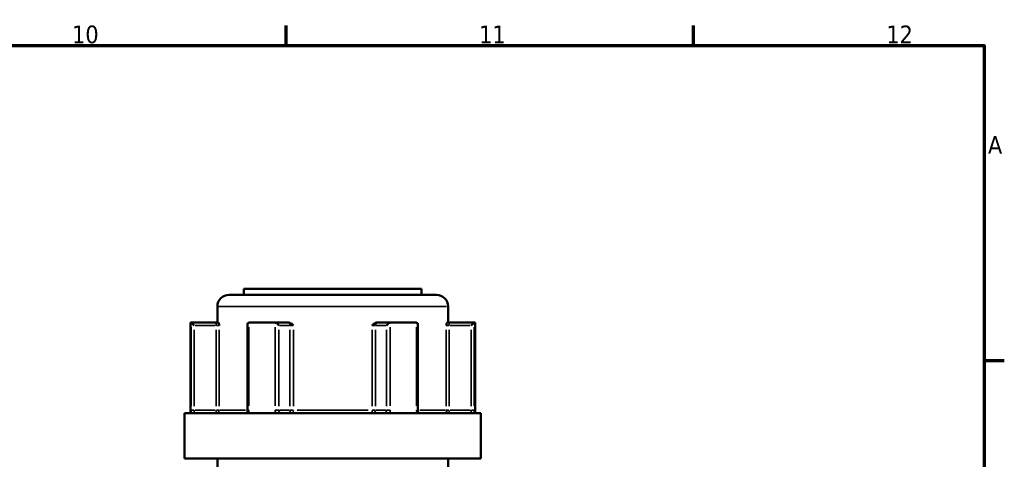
# Model space of a CAD drawing. Header units: millimetres. Extents: x 0 to 926, y 0 to 969.
# Tile 12 of 18: x 655 to 824, y 503 to 578. Entities that reach past the tile are written whole.
import ezdxf

# ---------------------------------------------------------------- set-up
doc = ezdxf.new("R2010")
doc.units = ezdxf.units.MM
for name, color, linetype, lineweight in [('Border (ANSI)', 7, 'Continuous', 70), ('Visible (ANSI)', 7, 'Continuous', 50), ('Visible Narrow (ANSI)', 7, 'Continuous', 35)]:
    doc.layers.add(name, color=color, linetype=linetype, lineweight=lineweight)
doc.styles.add('Note Text (ANSI)', font='tahoma.ttf')

# ---------------------------------------------------------------- blocks, each defined once
blk = doc.blocks.new('Borders Default Border')
at = {"layer": 'Border (ANSI)'}
for p, q in [((700.83, 574), (700.83, 577.45)), ((770.92, 574), (770.92, 577.45)), ((821, 519.75), (824.45, 519.75))]:
    blk.add_line(p, q, dxfattribs=at)
at = {"layer": 'Border (ANSI)', "flags": 128}
blk.add_lwpolyline([(20, 20), (20, 574), (821, 574), (821, 20), (20, 20)], dxfattribs=at)
at = {"layer": 'Border (ANSI)', "attachment_point": 7, "style": 'Note Text (ANSI)'}
for s, insert, char_height in [('10', (663.96, 574.34), 3.048), ('11', (734.04, 574.4), 3.048), ('12', (804.13, 574.4), 3.048), ('A', (821.63, 555.35), 3.05)]:
    blk.add_mtext(s, dxfattribs=dict(at, insert=insert, char_height=char_height))

msp = doc.modelspace()

# ---------------------------------------------------------------- linework, layer by layer
at = {"layer": 'Visible (ANSI)'}
for p, q in [((690.982, 531.053), (726.682, 531.053)), ((693.532, 532.053), (724.132, 532.053)), ((693.532, 532.053), (693.532, 531.053)), ((724.132, 532.053), (724.132, 531.053)), ((688.982, 529.053), (688.982, 526.253)), ((728.682, 529.053), (728.682, 526.253)), ((684.332, 526.253), (684.466, 526.253)), ((684.332, 526.253), (684.332, 510.653)), ((688.796, 526.253), (684.466, 526.253)), ((684.472, 526.25), (684.969, 525.753)), ((689.157, 526.253), (688.796, 526.253)), ((694.184, 526.003), (694.184, 511.153)), ((694.432, 526.253), (698.866, 526.253)), ((701.031, 526.253), (698.866, 526.253)), ((701.27, 526.253), (701.031, 526.253)), ((716.633, 526.253), (716.395, 526.253)), ((718.798, 526.253), (716.633, 526.253)), ((718.798, 526.253), (723.232, 526.253)), ((723.481, 511.153), (723.481, 526.003)), ((728.868, 526.253), (728.508, 526.253)), ((733.198, 526.253), (728.868, 526.253)), ((733.193, 526.25), (732.695, 525.753)), ((733.198, 526.253), (733.332, 526.253)), ((733.332, 526.253), (733.332, 510.653)), ((683.332, 510.653), (734.332, 510.653)), ((683.332, 510.653), (683.332, 502.853)), ((734.332, 510.653), (734.332, 502.853)), ((683.332, 502.853), (734.332, 502.853)), ((688.982, 502.853), (688.982, 500.853)), ((728.682, 502.853), (728.682, 500.853))]:
    msp.add_line(p, q, dxfattribs=at)
for centre, start, end in [((690.982, 529.053), 90, 180), ((726.682, 529.053), 0, 90)]:
    msp.add_arc(centre, 2, start, end, dxfattribs=at)
for centre, major_axis, start_param, end_param in [((694.684, 525.753), (-0.433, 0.433), 5.8664565, 6.8067841), ((699.118, 525.753), (0.433, -0.433), 1.0471976, 2.5111239), ((718.547, 525.753), (-0.433, -0.433), 3.7720614, 5.2359878), ((722.981, 525.753), (0.433, 0.433), 5.7595865, 6.6999141)]:
    msp.add_ellipse(centre, major_axis=major_axis, ratio=0.5773503, start_param=start_param, end_param=end_param, dxfattribs=at)
for points in [[(684.466, 526.253), (684.468, 526.253), (684.47, 526.252), (684.472, 526.25)], [(694.389, 526.25), (694.404, 526.252), (694.418, 526.253), (694.432, 526.253)], [(698.866, 526.253), (698.882, 526.253), (698.899, 526.252), (698.915, 526.25)], [(718.749, 526.25), (718.766, 526.252), (718.782, 526.253), (718.798, 526.253)], [(723.232, 526.253), (723.247, 526.253), (723.261, 526.252), (723.276, 526.25)], [(733.193, 526.25), (733.194, 526.252), (733.196, 526.253), (733.198, 526.253)]]:
    msp.add_open_spline(points, degree=3, dxfattribs=at)
for points, knots in [([(689.157, 526.253), (689.168, 526.253), (689.18, 526.236), (689.208, 526.167), (689.223, 526.106), (689.253, 525.962), (689.27, 525.862), (689.288, 525.755), (689.288, 525.754), (689.288, 525.753)], [0.236796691, 0.236796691, 0.236796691, 0.236796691, 0.258427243, 0.258427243, 0.288047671, 0.288047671, 0.330048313, 0.330048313, 0.330344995, 0.330344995, 0.330344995, 0.330344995]), ([(701.27, 526.253), (701.349, 526.253), (701.428, 526.236), (701.606, 526.167), (701.695, 526.106), (701.873, 525.962), (701.967, 525.862), (702.066, 525.755), (702.067, 525.754), (702.068, 525.753)], [0.236796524, 0.236796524, 0.236796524, 0.236796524, 0.258427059, 0.258427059, 0.288047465, 0.288047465, 0.330048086, 0.330048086, 0.330344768, 0.330344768, 0.330344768, 0.330344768]), ([(715.597, 525.753), (715.598, 525.754), (715.598, 525.755), (715.698, 525.862), (715.791, 525.962), (715.969, 526.106), (716.059, 526.167), (716.237, 526.236), (716.315, 526.253), (716.395, 526.253)], [-0.000316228, -0.000316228, -0.000316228, -0.000316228, 0, 0, 0.044767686, 0.044767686, 0.07633953, 0.07633953, 0.099395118, 0.099395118, 0.099395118, 0.099395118]), ([(728.376, 525.753), (728.376, 525.754), (728.376, 525.755), (728.395, 525.862), (728.412, 525.962), (728.442, 526.106), (728.457, 526.167), (728.485, 526.236), (728.496, 526.253), (728.508, 526.253)], [-0.000316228, -0.000316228, -0.000316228, -0.000316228, 0, 0, 0.044767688, 0.044767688, 0.076339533, 0.076339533, 0.099395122, 0.099395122, 0.099395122, 0.099395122]), ([(693.882, 510.653), (693.899, 510.653), (693.916, 510.656), (693.961, 510.674), (693.987, 510.689), (694.04, 510.737), (694.066, 510.768), (694.112, 510.841), (694.131, 510.881), (694.161, 510.969), (694.172, 511.016), (694.182, 511.094), (694.184, 511.123), (694.184, 511.153)], [0.15574903, 0.15574903, 0.15574903, 0.15574903, 0.18730041, 0.18730041, 0.21885178, 0.21885178, 0.24759391, 0.24759391, 0.27342656, 0.27342656, 0.2985113, 0.2985113, 0.31350591, 0.31350591, 0.31350591, 0.31350591]), ([(723.481, 511.153), (723.481, 511.104), (723.486, 511.055), (723.505, 510.961), (723.519, 510.917), (723.555, 510.837), (723.576, 510.801), (723.621, 510.741), (723.645, 510.717), (723.694, 510.679), (723.717, 510.668), (723.754, 510.655), (723.769, 510.653), (723.783, 510.653)], [0.63188605, 0.63188605, 0.63188605, 0.63188605, 0.6567458, 0.6567458, 0.68167517, 0.68167517, 0.70694046, 0.70694046, 0.73333973, 0.73333973, 0.76349454, 0.76349454, 0.78964292, 0.78964292, 0.78964292, 0.78964292])]:
    msp.add_open_spline(points, degree=3, knots=knots, dxfattribs=at)
at = {"layer": 'Visible Narrow (ANSI)'}
for p, q in [((728.438, 529.053), (689.227, 529.053)), ((684.472, 525.495), (684.472, 511.908)), ((685.161, 525.753), (688.605, 525.753)), ((688.796, 526.252), (688.796, 525.792)), ((688.831, 525.753), (689.281, 525.753)), ((694.389, 511.908), (694.389, 525.495)), ((698.915, 525.495), (698.915, 511.908)), ((699.646, 525.753), (701.369, 525.753)), ((701.483, 525.753), (702.034, 525.753)), ((715.63, 525.753), (716.182, 525.753)), ((716.296, 525.753), (718.018, 525.753)), ((718.749, 511.908), (718.749, 525.495)), ((723.276, 525.495), (723.276, 511.908)), ((728.383, 525.753), (728.834, 525.753)), ((728.868, 525.792), (728.868, 526.252)), ((729.06, 525.753), (732.504, 525.753)), ((733.193, 511.908), (733.193, 525.495)), ((684.969, 511.883), (684.969, 525.023)), ((688.796, 525.023), (688.796, 511.883)), ((689.288, 511.883), (689.288, 525.023)), ((699.551, 511.883), (699.551, 525.023)), ((701.464, 525.023), (701.464, 511.883)), ((702.068, 511.883), (702.068, 525.023)), ((715.597, 525.023), (715.597, 511.883)), ((716.2, 511.883), (716.2, 525.023)), ((718.114, 525.023), (718.114, 511.883)), ((728.376, 525.023), (728.376, 511.883)), ((728.868, 511.883), (728.868, 525.023)), ((732.695, 525.023), (732.695, 511.883)), ((684.933, 511.153), (684.477, 511.153)), ((688.605, 511.153), (685.161, 511.153)), ((688.796, 511.114), (688.796, 510.655)), ((689.281, 511.153), (688.831, 511.153)), ((689.394, 511.153), (693.811, 511.153)), ((694.37, 511.153), (694.184, 511.153)), ((699.531, 511.153), (698.949, 511.153)), ((701.369, 511.153), (699.646, 511.153)), ((702.034, 511.153), (701.483, 511.153)), ((702.721, 511.153), (714.944, 511.153)), ((716.182, 511.153), (715.63, 511.153)), ((718.018, 511.153), (716.296, 511.153)), ((718.715, 511.153), (718.133, 511.153)), ((723.48, 511.153), (723.294, 511.153)), ((723.853, 511.153), (728.27, 511.153)), ((728.834, 511.153), (728.383, 511.153)), ((728.868, 510.655), (728.868, 511.114)), ((732.504, 511.153), (729.06, 511.153)), ((733.187, 511.153), (732.732, 511.153))]:
    msp.add_line(p, q, dxfattribs=at)
for centre, major_axis, ratio, start_param, end_param in [((701.031, 525.753), (0, 0.5), 0.8660254, 4.7909288, 6.2046455), ((716.633, 525.753), (0, 0.5), 0.8660254, 0.0785398, 1.4922565), ((688.796, 511.153), (0, -0.5), 0.9845793, 0.0785398, 1.4922565), ((701.897, 511.153), (0, -0.5), 0.8660254, 4.7909288, 6.2046455), ((701.897, 511.153), (0, -0.5), 0.3407884, 0.0785398, 1.4922565), ((715.767, 511.153), (0, -0.5), 0.3407884, 4.7909288, 6.2046455), ((715.767, 511.153), (0, -0.5), 0.8660254, 0.0785398, 1.4922565), ((728.868, 511.153), (0, -0.5), 0.9845793, 4.7909288, 6.2046455)]:
    msp.add_ellipse(centre, major_axis=major_axis, ratio=ratio, start_param=start_param, end_param=end_param, dxfattribs=at)
for points, knots in [([(684.472, 511.153), (684.472, 511.089), (684.473, 511.024), (684.476, 510.859), (684.48, 510.761), (684.486, 510.665), (684.487, 510.659), (684.487, 510.653)], [0.631886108, 0.631886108, 0.631886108, 0.631886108, 0.651250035, 0.651250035, 0.682232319, 0.682232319, 0.684271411, 0.684271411, 0.684271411, 0.684271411]), ([(685.098, 510.653), (685.09, 510.653), (685.083, 510.655), (685.052, 510.671), (685.03, 510.706), (685, 510.801), (684.99, 510.853), (684.977, 510.957), (684.973, 511.006), (684.97, 511.089), (684.969, 511.121), (684.969, 511.153)], [-0.78964304, -0.78964304, -0.78964304, -0.78964304, -0.77486935, -0.77486935, -0.72250929, -0.72250929, -0.68223232, -0.68223232, -0.65125004, -0.65125004, -0.63188611, -0.63188611, -0.63188611, -0.63188611]), ([(694.278, 510.653), (694.31, 510.72), (694.335, 510.791), (694.377, 510.958), (694.389, 511.056), (694.389, 511.153)], [0.261120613, 0.261120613, 0.261120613, 0.261120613, 0.28428582, 0.28428582, 0.313505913, 0.313505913, 0.313505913, 0.313505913]), ([(698.915, 511.153), (698.915, 511.089), (698.921, 511.024), (698.952, 510.859), (698.985, 510.761), (699.035, 510.665), (699.038, 510.659), (699.041, 510.653)], [1.2637721, 1.2637721, 1.2637721, 1.2637721, 1.283139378, 1.283139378, 1.314127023, 1.314127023, 1.316157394, 1.316157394, 1.316157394, 1.316157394]), ([(700.048, 510.653), (700.023, 510.653), (699.999, 510.655), (699.888, 510.671), (699.806, 510.706), (699.686, 510.801), (699.643, 510.853), (699.587, 510.957), (699.57, 511.006), (699.554, 511.089), (699.551, 511.121), (699.551, 511.153)], [-1.42152899, -1.42152899, -1.42152899, -1.42152899, -1.40678008, -1.40678008, -1.35441096, -1.35441096, -1.31412702, -1.31412702, -1.28313938, -1.28313938, -1.2637721, -1.2637721, -1.2637721, -1.2637721]), ([(718.114, 511.153), (718.114, 511.121), (718.111, 511.089), (718.095, 511.006), (718.078, 510.957), (718.022, 510.853), (717.978, 510.801), (717.859, 510.706), (717.776, 510.671), (717.666, 510.655), (717.641, 510.653), (717.616, 510.653)], [0, 0, 0, 0, 0.01936722, 0.01936722, 0.05035476, 0.05035476, 0.09063857, 0.09063857, 0.14300752, 0.14300752, 0.15775689, 0.15775689, 0.15775689, 0.15775689]), ([(718.623, 510.653), (718.626, 510.659), (718.63, 510.665), (718.679, 510.761), (718.713, 510.859), (718.743, 511.024), (718.749, 511.089), (718.749, 511.153)], [-0.052385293, -0.052385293, -0.052385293, -0.052385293, -0.05035476, -0.05035476, -0.019367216, -0.019367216, 0, 0, 0, 0]), ([(723.276, 511.153), (723.276, 511.089), (723.281, 511.024), (723.308, 510.859), (723.337, 510.761), (723.381, 510.665), (723.384, 510.659), (723.387, 510.653)], [0.631886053, 0.631886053, 0.631886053, 0.631886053, 0.651255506, 0.651255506, 0.68224663, 0.68224663, 0.684271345, 0.684271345, 0.684271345, 0.684271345]), ([(732.695, 511.153), (732.695, 511.121), (732.695, 511.089), (732.691, 511.006), (732.687, 510.957), (732.674, 510.853), (732.664, 510.801), (732.634, 510.706), (732.613, 510.671), (732.581, 510.655), (732.574, 510.653), (732.567, 510.653)], [0, 0, 0, 0, 0.01936942, 0.01936942, 0.0503605, 0.0503605, 0.09064889, 0.09064889, 0.14302381, 0.14302381, 0.15775687, 0.15775687, 0.15775687, 0.15775687]), ([(733.177, 510.653), (733.178, 510.659), (733.178, 510.665), (733.184, 510.761), (733.188, 510.859), (733.192, 511.024), (733.193, 511.089), (733.193, 511.153)], [-0.052385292, -0.052385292, -0.052385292, -0.052385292, -0.050360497, -0.050360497, -0.019369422, -0.019369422, 0, 0, 0, 0])]:
    msp.add_open_spline(points, degree=3, knots=knots, dxfattribs=at)

# ---------------------------------------------------------------- block references
msp.add_blockref('Borders Default Border', (0, 0))

doc.saveas('drawing.dxf')
